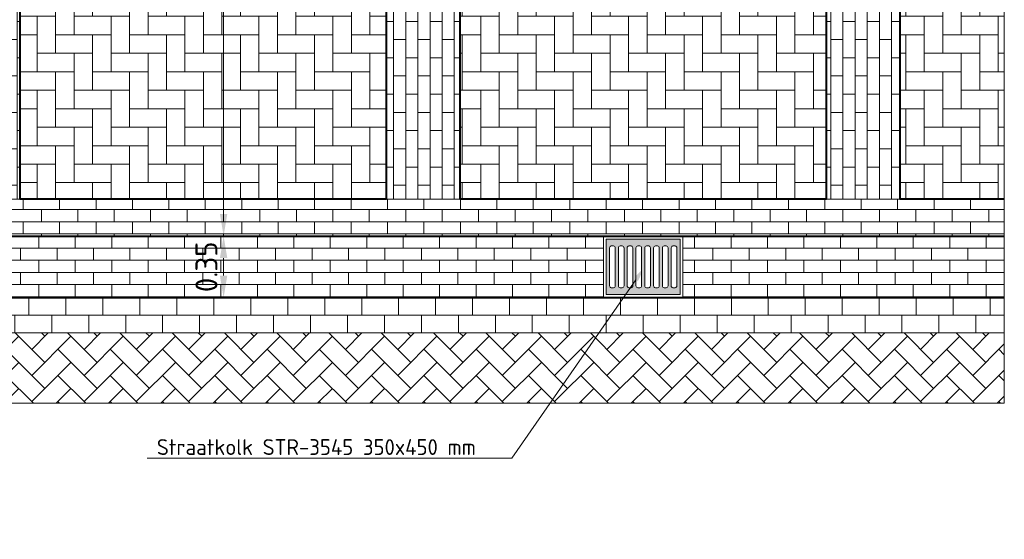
# Model space of a CAD drawing. Header units: metres. Extents: x 162359 to 162848, y 502589 to 502892.
# Tile 13 of 49: x 162829.6 to 162835.19, y 502671.61 to 502674.57. Entities that reach past the tile are written whole.
import ezdxf
from ezdxf import colors
from ezdxf.entities.mleader import LeaderData, LeaderLine
from ezdxf.math import Vec2, Vec3

# ---------------------------------------------------------------- set-up
doc = ezdxf.new("R2010")
doc.units = ezdxf.units.M
doc.linetypes.add('ZZ-AFBREEK-SO', pattern=[7, 4, -1, 1, -1])
for name, color, linetype, lineweight in [('N-WE-RI-HWA_KOLK-S', 150, 'Continuous', 13), ('N-WE-VH-GOOT_BSS_VOORKANT-G', 5, 'Continuous', 40), ('N-WE-VH-KANTOPSLUITING_OPSLUITBAND_60X200-G', 150, 'Continuous', 40), ('N-WE-VH-MATERIAALGRENS-G', 7, 'Continuous', 40), ('N-WE-VH-OPENVERHARDING_BETONSTRAATSTEEN-A', 92, 'Continuous', 18), ('N-WE-VH-VERHARDING_BETONSTRAATSTEEN_EDELANTRACIET_ELLEBOOG-A', 250, 'Continuous', 13), ('X-XX-AL-AFBREEKLIJN-G', 7, 'ZZ-AFBREEK-SO', 18), ('X-XX-AL-M', 7, 'Continuous', 18), ('X-XX-AL-T18', 10, 'Continuous', 18)]:
    doc.layers.add(name, color=color, linetype=linetype, lineweight=lineweight)
for name, color, linetype, lineweight, true_color in [('N-WE-VH-VERHARDING_BETONSTRAATSTEEN_DF_EDELGRIJS_HALFSTEENSVERBAND-A', 254, 'Continuous', 13, 0xbebebe), ('N-WE-VH-VERHARDING_BETONSTRAATSTEEN_KF_ROOD_HALFSTEENSVERBAND-A', 11, 'Continuous', 13, 0xffaaaa), ('N-WE-VH-VERHARDING_BETONSTRAATSTEEN_ROOD_KEPERVERBAND-A', 11, 'Continuous', 13, 0xffaaaa)]:
    doc.layers.add(name, color=color, linetype=linetype, lineweight=lineweight, true_color=true_color)
doc.styles.add('NLCS-ISO-M50-T18', font='NLCS-ISO.ttf', dxfattribs={"height": 0.09})
doc.styles.add('NLCS-ISO-M50-T25', font='NLCS-ISO.ttf', dxfattribs={"height": 0.125})
doc.dimstyles.new('NLCS-M50-T25-PIJL_L2_H2', dxfattribs={"dimscale": 0.05, "dimtxt": 2.5, "dimasz": 2.5, "dimexe": 2, "dimexo": 2, "dimgap": 0.7, "dimtad": 1, "dimzin": 0, "dimdsep": 46, "dimtxsty": 'NLCS-ISO-M50-T25', "dimcen": 0, "dimdle": 2, "dimclrd": 256, "dimclre": 256, "dimclrt": 256, "dimazin": 0, "dimtfac": 1, "dimtdec": 3, "dimtofl": 0, "dimtmove": 0, "dimatfit": 3, "dimfxl": 2, "dimfxlon": 1, "dimtfillclr": 256, "dimtolj": 1, "dimtzin": 0, "dimlwd": -1, "dimlwe": -1, "dimarcsym": 0})

# ---------------------------------------------------------------- blocks, each defined once
blk = doc.blocks.new('N-SRI-HWA_KOLK_STRAAT_450X300')
at = {"layer": 'N-WE-RI-HWA_KOLK-S', "linetype": 'Continuous'}
h = blk.add_hatch(color=256, dxfattribs=at)
h.paths.add_polyline_path([(-0.1996, -0.1711), (0.2196, -0.1444), (0.1997, 0.1699), (-0.2196, 0.1433)])
edge = h.paths.add_edge_path(flags=0)
edge.add_line((-0.0385, 0.1164), (-0.0385, 0.1164))
edge.add_line((-0.0385, 0.1164), (-0.0265, 0.1171))
edge.add_line((-0.0265, 0.1171), (-0.0265, 0.1171))
edge.add_ellipse((-0.0257, 0.1055), major_axis=(-0.0007, 0.0116), ratio=0.857257, start_angle=270, end_angle=360, ccw=False)
edge.add_line((-0.0158, 0.1061), (-0.0158, 0.1061))
edge.add_line((-0.0158, 0.1061), (-0.0021, -0.1084))
edge.add_line((-0.0021, -0.1084), (-0.0021, -0.1084))
edge.add_ellipse((-0.0121, -0.109), major_axis=(0.0007, -0.0116), ratio=0.857257, start_angle=360, end_angle=450, ccw=False)
edge.add_line((-0.0114, -0.1207), (-0.0114, -0.1207))
edge.add_line((-0.0114, -0.1207), (-0.0233, -0.1214))
edge.add_line((-0.0233, -0.1214), (-0.0233, -0.1214))
edge.add_ellipse((-0.0241, -0.1098), major_axis=(0.0007, -0.0116), ratio=0.857257, start_angle=270, end_angle=360, ccw=False)
edge.add_line((-0.0341, -0.1104), (-0.0341, -0.1104))
edge.add_line((-0.0341, -0.1104), (-0.0477, 0.1041))
edge.add_line((-0.0477, 0.1041), (-0.0477, 0.1041))
edge.add_ellipse((-0.0377, 0.1047), major_axis=(-0.0007, 0.0116), ratio=0.857257, start_angle=360, end_angle=450, ccw=False)
edge = h.paths.add_edge_path(flags=0)
edge.add_line((0.0114, 0.1195), (0.0114, 0.1195))
edge.add_line((0.0114, 0.1195), (0.0234, 0.1203))
edge.add_line((0.0234, 0.1203), (0.0234, 0.1203))
edge.add_ellipse((0.0242, 0.1087), major_axis=(-0.0007, 0.0116), ratio=0.857257, start_angle=270, end_angle=360, ccw=False)
edge.add_line((0.0341, 0.1093), (0.0341, 0.1093))
edge.add_line((0.0341, 0.1093), (0.0478, -0.1052))
edge.add_line((0.0478, -0.1052), (0.0478, -0.1052))
edge.add_ellipse((0.0378, -0.1058), major_axis=(0.0007, -0.0116), ratio=0.857257, start_angle=360, end_angle=450, ccw=False)
edge.add_line((0.0385, -0.1175), (0.0385, -0.1175))
edge.add_line((0.0385, -0.1175), (0.0266, -0.1182))
edge.add_line((0.0266, -0.1182), (0.0266, -0.1182))
edge.add_ellipse((0.0258, -0.1066), major_axis=(0.0007, -0.0116), ratio=0.857257, start_angle=270, end_angle=360, ccw=False)
edge.add_line((0.0158, -0.1072), (0.0158, -0.1072))
edge.add_line((0.0158, -0.1072), (0.0022, 0.1073))
edge.add_line((0.0022, 0.1073), (0.0022, 0.1073))
edge.add_ellipse((0.0122, 0.1079), major_axis=(-0.0007, 0.0116), ratio=0.857257, start_angle=360, end_angle=450, ccw=False)
edge = h.paths.add_edge_path(flags=0)
edge.add_line((0.0613, 0.1227), (0.0613, 0.1227))
edge.add_line((0.0613, 0.1227), (0.0733, 0.1235))
edge.add_line((0.0733, 0.1235), (0.0733, 0.1235))
edge.add_ellipse((0.0741, 0.1118), major_axis=(-0.0007, 0.0116), ratio=0.857257, start_angle=270, end_angle=360, ccw=False)
edge.add_line((0.084, 0.1125), (0.084, 0.1125))
edge.add_line((0.084, 0.1125), (0.0977, -0.102))
edge.add_line((0.0977, -0.102), (0.0977, -0.102))
edge.add_ellipse((0.0877, -0.1027), major_axis=(0.0007, -0.0116), ratio=0.857257, start_angle=360, end_angle=450, ccw=False)
edge.add_line((0.0884, -0.1143), (0.0884, -0.1143))
edge.add_line((0.0884, -0.1143), (0.0765, -0.1151))
edge.add_line((0.0765, -0.1151), (0.0765, -0.1151))
edge.add_ellipse((0.0757, -0.1034), major_axis=(0.0007, -0.0116), ratio=0.857257, start_angle=270, end_angle=360, ccw=False)
edge.add_line((0.0657, -0.1041), (0.0657, -0.1041))
edge.add_line((0.0657, -0.1041), (0.0521, 0.1104))
edge.add_line((0.0521, 0.1104), (0.0521, 0.1104))
edge.add_ellipse((0.0621, 0.1111), major_axis=(-0.0007, 0.0116), ratio=0.857257, start_angle=360, end_angle=450, ccw=False)
edge = h.paths.add_edge_path(flags=0)
edge.add_line((0.1113, 0.1259), (0.1113, 0.1259))
edge.add_line((0.1113, 0.1259), (0.1232, 0.1266))
edge.add_line((0.1232, 0.1266), (0.1232, 0.1266))
edge.add_ellipse((0.124, 0.115), major_axis=(-0.0007, 0.0116), ratio=0.857257, start_angle=270, end_angle=360, ccw=False)
edge.add_line((0.134, 0.1156), (0.134, 0.1156))
edge.add_line((0.134, 0.1156), (0.1476, -0.0989))
edge.add_line((0.1476, -0.0989), (0.1476, -0.0989))
edge.add_ellipse((0.1376, -0.0995), major_axis=(0.0007, -0.0116), ratio=0.857257, start_angle=360, end_angle=450, ccw=False)
edge.add_line((0.1383, -0.1111), (0.1383, -0.1111))
edge.add_line((0.1383, -0.1111), (0.1264, -0.1119))
edge.add_line((0.1264, -0.1119), (0.1264, -0.1119))
edge.add_ellipse((0.1256, -0.1003), major_axis=(0.0007, -0.0116), ratio=0.857257, start_angle=270, end_angle=360, ccw=False)
edge.add_line((0.1156, -0.1009), (0.1156, -0.1009))
edge.add_line((0.1156, -0.1009), (0.102, 0.1136))
edge.add_line((0.102, 0.1136), (0.102, 0.1136))
edge.add_ellipse((0.112, 0.1142), major_axis=(-0.0007, 0.0116), ratio=0.857257, start_angle=360, end_angle=450, ccw=False)
edge = h.paths.add_edge_path(flags=0)
edge.add_line((0.1612, 0.1291), (0.1612, 0.1291))
edge.add_line((0.1612, 0.1291), (0.1731, 0.1298))
edge.add_line((0.1731, 0.1298), (0.1731, 0.1298))
edge.add_ellipse((0.1739, 0.1182), major_axis=(-0.0007, 0.0116), ratio=0.857257, start_angle=270, end_angle=360, ccw=False)
edge.add_line((0.1839, 0.1188), (0.1839, 0.1188))
edge.add_line((0.1839, 0.1188), (0.1975, -0.0957))
edge.add_line((0.1975, -0.0957), (0.1975, -0.0957))
edge.add_ellipse((0.1875, -0.0963), major_axis=(0.0007, -0.0116), ratio=0.857257, start_angle=360, end_angle=450, ccw=False)
edge.add_line((0.1883, -0.108), (0.1883, -0.108))
edge.add_line((0.1883, -0.108), (0.1763, -0.1087))
edge.add_line((0.1763, -0.1087), (0.1763, -0.1087))
edge.add_ellipse((0.1755, -0.0971), major_axis=(0.0007, -0.0116), ratio=0.857257, start_angle=270, end_angle=360, ccw=False)
edge.add_line((0.1656, -0.0977), (0.1656, -0.0977))
edge.add_line((0.1656, -0.0977), (0.1519, 0.1168))
edge.add_line((0.1519, 0.1168), (0.1519, 0.1168))
edge.add_ellipse((0.1619, 0.1174), major_axis=(-0.0007, 0.0116), ratio=0.857257, start_angle=360, end_angle=450, ccw=False)
edge = h.paths.add_edge_path(flags=0)
edge.add_line((-0.0657, 0.1029), (-0.0657, 0.1029))
edge.add_line((-0.0657, 0.1029), (-0.052, -0.1116))
edge.add_line((-0.052, -0.1116), (-0.052, -0.1116))
edge.add_ellipse((-0.062, -0.1122), major_axis=(0.0007, -0.0116), ratio=0.857257, start_angle=360, end_angle=450, ccw=False)
edge.add_line((-0.0613, -0.1238), (-0.0613, -0.1238))
edge.add_line((-0.0613, -0.1238), (-0.0733, -0.1246))
edge.add_line((-0.0733, -0.1246), (-0.0733, -0.1246))
edge.add_ellipse((-0.074, -0.1129), major_axis=(0.0007, -0.0116), ratio=0.857257, start_angle=270, end_angle=360, ccw=False)
edge.add_line((-0.084, -0.1136), (-0.084, -0.1136))
edge.add_line((-0.084, -0.1136), (-0.0976, 0.1009))
edge.add_line((-0.0976, 0.1009), (-0.0976, 0.1009))
edge.add_ellipse((-0.0876, 0.1016), major_axis=(-0.0007, 0.0116), ratio=0.857257, start_angle=360, end_angle=450, ccw=False)
edge.add_line((-0.0884, 0.1132), (-0.0884, 0.1132))
edge.add_line((-0.0884, 0.1132), (-0.0764, 0.114))
edge.add_line((-0.0764, 0.114), (-0.0764, 0.114))
edge.add_ellipse((-0.0757, 0.1023), major_axis=(-0.0007, 0.0116), ratio=0.857257, start_angle=270, end_angle=360, ccw=False)
edge = h.paths.add_edge_path(flags=0)
edge.add_line((-0.1156, 0.0998), (-0.1156, 0.0998))
edge.add_line((-0.1156, 0.0998), (-0.1019, -0.1147))
edge.add_line((-0.1019, -0.1147), (-0.1019, -0.1147))
edge.add_ellipse((-0.1119, -0.1154), major_axis=(0.0007, -0.0116), ratio=0.857257, start_angle=360, end_angle=450, ccw=False)
edge.add_line((-0.1112, -0.127), (-0.1112, -0.127))
edge.add_line((-0.1112, -0.127), (-0.1232, -0.1278))
edge.add_line((-0.1232, -0.1278), (-0.1232, -0.1278))
edge.add_ellipse((-0.1239, -0.1161), major_axis=(0.0007, -0.0116), ratio=0.857257, start_angle=270, end_angle=360, ccw=False)
edge.add_line((-0.1339, -0.1168), (-0.1339, -0.1168))
edge.add_line((-0.1339, -0.1168), (-0.1475, 0.0977))
edge.add_line((-0.1475, 0.0977), (-0.1475, 0.0977))
edge.add_ellipse((-0.1375, 0.0984), major_axis=(-0.0007, 0.0116), ratio=0.857257, start_angle=360, end_angle=450, ccw=False)
edge.add_line((-0.1383, 0.11), (-0.1383, 0.11))
edge.add_line((-0.1383, 0.11), (-0.1263, 0.1108))
edge.add_line((-0.1263, 0.1108), (-0.1263, 0.1108))
edge.add_ellipse((-0.1256, 0.0991), major_axis=(-0.0007, 0.0116), ratio=0.857257, start_angle=270, end_angle=360, ccw=False)
edge = h.paths.add_edge_path(flags=0)
edge.add_line((-0.1655, 0.0966), (-0.1655, 0.0966))
edge.add_line((-0.1655, 0.0966), (-0.1518, -0.1179))
edge.add_line((-0.1518, -0.1179), (-0.1518, -0.1179))
edge.add_ellipse((-0.1618, -0.1185), major_axis=(0.0007, -0.0116), ratio=0.857257, start_angle=360, end_angle=450, ccw=False)
edge.add_line((-0.1611, -0.1302), (-0.1611, -0.1302))
edge.add_line((-0.1611, -0.1302), (-0.1731, -0.1309))
edge.add_line((-0.1731, -0.1309), (-0.1731, -0.1309))
edge.add_ellipse((-0.1738, -0.1193), major_axis=(0.0007, -0.0116), ratio=0.857257, start_angle=270, end_angle=360, ccw=False)
edge.add_line((-0.1838, -0.1199), (-0.1838, -0.1199))
edge.add_line((-0.1838, -0.1199), (-0.1974, 0.0946))
edge.add_line((-0.1974, 0.0946), (-0.1974, 0.0946))
edge.add_ellipse((-0.1874, 0.0952), major_axis=(-0.0007, 0.0116), ratio=0.857257, start_angle=360, end_angle=450, ccw=False)
edge.add_line((-0.1882, 0.1069), (-0.1882, 0.1069))
edge.add_line((-0.1882, 0.1069), (-0.1762, 0.1076))
edge.add_line((-0.1762, 0.1076), (-0.1762, 0.1076))
edge.add_ellipse((-0.1755, 0.096), major_axis=(-0.0007, 0.0116), ratio=0.857257, start_angle=270, end_angle=360, ccw=False)
at = {"layer": 'N-WE-RI-HWA_KOLK-S', "ltscale": 21.11008}
for p, q in [((-0.2356, 0.1598), (0.2135, 0.1884)), ((-0.2196, 0.1433), (0.1997, 0.1699)), ((0.1997, 0.1699), (0.2196, -0.1444)), ((0.2135, 0.1884), (0.2357, -0.1609)), ((-0.2356, 0.1598), (-0.2134, -0.1895)), ((-0.2196, 0.1433), (-0.1996, -0.1711)), ((0.2357, -0.1609), (-0.2134, -0.1895)), ((0.2196, -0.1444), (-0.1996, -0.1711))]:
    blk.add_line(p, q, dxfattribs=at)
at = {"layer": 'N-WE-RI-HWA_KOLK-S', "ltscale": 21.11008, "flags": 128}
for points in [[(-0.0764, 0.114), (-0.0884, 0.1132)], [(-0.0265, 0.1171), (-0.0385, 0.1164)], [(0.0234, 0.1203), (0.0114, 0.1195)], [(0.0733, 0.1235), (0.0613, 0.1227)], [(0.0977, -0.102), (0.084, 0.1125)], [(0.102, 0.1136), (0.1156, -0.1009)], [(0.1232, 0.1266), (0.1113, 0.1259)], [(0.1476, -0.0989), (0.134, 0.1156)], [(0.1519, 0.1168), (0.1656, -0.0977)], [(0.1731, 0.1298), (0.1612, 0.1291)], [(0.1975, -0.0957), (0.1839, 0.1188)], [(-0.1974, 0.0946), (-0.1838, -0.1199)], [(-0.1762, 0.1076), (-0.1882, 0.1069)], [(-0.1518, -0.1179), (-0.1655, 0.0966)], [(-0.1475, 0.0977), (-0.1339, -0.1168)], [(-0.1263, 0.1108), (-0.1383, 0.11)], [(-0.1019, -0.1147), (-0.1156, 0.0998)], [(-0.0976, 0.1009), (-0.084, -0.1136)], [(-0.052, -0.1116), (-0.0657, 0.1029)], [(-0.0477, 0.1041), (-0.0341, -0.1104)], [(-0.0021, -0.1084), (-0.0158, 0.1061)], [(0.0022, 0.1073), (0.0158, -0.1072)], [(0.0478, -0.1052), (0.0341, 0.1093)], [(0.0521, 0.1104), (0.0657, -0.1041)], [(0.1264, -0.1119), (0.1383, -0.1111)], [(0.1763, -0.1087), (0.1883, -0.108)], [(-0.1731, -0.1309), (-0.1611, -0.1302)], [(-0.1232, -0.1278), (-0.1112, -0.127)], [(-0.0733, -0.1246), (-0.0613, -0.1238)], [(-0.0233, -0.1214), (-0.0114, -0.1207)], [(0.0266, -0.1182), (0.0385, -0.1175)], [(0.0765, -0.1151), (0.0884, -0.1143)]]:
    blk.add_lwpolyline(points, dxfattribs=at)
at = {"layer": 'N-WE-RI-HWA_KOLK-S', "ltscale": 21.11008}
for centre, major_axis, start_param, end_param in [((-0.0876, 0.1016), (-0.0007, 0.0116), 0, 1.570796), ((-0.0757, 0.1023), (0.0007, -0.0116), 1.570796, 3.141593), ((-0.0377, 0.1047), (-0.0007, 0.0116), 0, 1.570796), ((-0.0257, 0.1055), (0.0007, -0.0116), 1.570796, 3.141593), ((0.0122, 0.1079), (-0.0007, 0.0116), 0, 1.570796), ((0.0242, 0.1087), (0.0007, -0.0116), 1.570796, 3.141593), ((0.0621, 0.1111), (-0.0007, 0.0116), 0, 1.570796), ((0.0741, 0.1118), (0.0007, -0.0116), 1.570796, 3.141593), ((0.112, 0.1142), (-0.0007, 0.0116), 0, 1.570796), ((0.124, 0.115), (0.0007, -0.0116), 1.570796, 3.141593), ((0.1619, 0.1174), (-0.0007, 0.0116), 0, 1.570796), ((0.1739, 0.1182), (0.0007, -0.0116), 1.570796, 3.141593), ((-0.1874, 0.0952), (-0.0007, 0.0116), 0, 1.570796), ((-0.1755, 0.096), (0.0007, -0.0116), 1.570796, 3.141593), ((-0.1375, 0.0984), (-0.0007, 0.0116), 0, 1.570796), ((-0.1256, 0.0991), (0.0007, -0.0116), 1.570796, 3.141593), ((-0.062, -0.1122), (0.0007, -0.0116), 0, 1.570796), ((-0.0241, -0.1098), (0.0007, -0.0116), 4.712389, 6.283185), ((-0.0121, -0.109), (0.0007, -0.0116), 0, 1.570796), ((0.0258, -0.1066), (0.0007, -0.0116), 4.712389, 6.283185), ((0.0378, -0.1058), (0.0007, -0.0116), 0, 1.570796), ((0.0757, -0.1034), (0.0007, -0.0116), 4.712389, 6.283185), ((0.0877, -0.1027), (0.0007, -0.0116), 0, 1.570796), ((0.1256, -0.1003), (0.0007, -0.0116), 4.712389, 6.283185), ((0.1376, -0.0995), (0.0007, -0.0116), 0, 1.570796), ((0.1755, -0.0971), (0.0007, -0.0116), 4.712389, 6.283185), ((0.1875, -0.0963), (0.0007, -0.0116), 0, 1.570796), ((-0.1738, -0.1193), (0.0007, -0.0116), 4.712389, 6.283185), ((-0.1618, -0.1185), (0.0007, -0.0116), 0, 1.570796), ((-0.1239, -0.1161), (0.0007, -0.0116), 4.712389, 6.283185), ((-0.1119, -0.1154), (0.0007, -0.0116), 0, 1.570796), ((-0.074, -0.1129), (0.0007, -0.0116), 4.712389, 6.283185)]:
    blk.add_ellipse(centre, major_axis=major_axis, ratio=0.857257, start_param=start_param, end_param=end_param, dxfattribs=at)
blk = doc.blocks.new('*D332')
at = {"layer": 'X-XX-AL-M', "ltscale": 20, "transparency": 16777216}
for p, q in [((162830.7545, 502673.3369), (162830.6545, 502673.3369)), ((162830.7545, 502673.2119), (162830.7545, 502673.1119)), ((162830.7545, 502672.9869), (162830.6545, 502672.9869))]:
    blk.add_line(p, q, dxfattribs=at)
for points in [[(162830.7336, 502673.2119), (162830.7753, 502673.2119), (162830.7545, 502673.3369)], [(162830.7336, 502673.1119), (162830.7753, 502673.1119), (162830.7545, 502672.9869)]]:
    blk.add_solid(points, dxfattribs=at)
at = {"layer": 'X-XX-AL-M', "ltscale": 20, "transparency": 16777216, "insert": (162830.657, 502673.1619), "char_height": 0.125, "attachment_point": 5, "rotation": 90, "style": 'NLCS-ISO-M50-T25', "bg_fill": 3, "box_fill_scale": 1.1, "bg_fill_color": 256, "bg_fill_true_color": 13158600, "bg_fill_transparency": 0}
blk.add_mtext('\\A1;0.35', dxfattribs=at)
blk = doc.blocks.new('*D333')
at = {"layer": 'X-XX-AL-M', "ltscale": 20, "transparency": 16777216}
for p, q in [((162830.8545, 502677.6369), (162830.6545, 502677.6369)), ((162830.7545, 502677.5119), (162830.7545, 502673.4619)), ((162830.7545, 502673.3369), (162830.6545, 502673.3369))]:
    blk.add_line(p, q, dxfattribs=at)
for points in [[(162830.7336, 502677.5119), (162830.7753, 502677.5119), (162830.7545, 502677.6369)], [(162830.7336, 502673.4619), (162830.7753, 502673.4619), (162830.7545, 502673.3369)]]:
    blk.add_solid(points, dxfattribs=at)
at = {"layer": 'X-XX-AL-M', "ltscale": 20, "transparency": 16777216, "insert": (162830.657, 502675.4869), "char_height": 0.125, "attachment_point": 5, "rotation": 90, "style": 'NLCS-ISO-M50-T25', "bg_fill": 3, "box_fill_scale": 1.1, "bg_fill_color": 256, "bg_fill_true_color": 13158600, "bg_fill_transparency": 0}
blk.add_mtext('\\A1;4.30', dxfattribs=at)

msp = doc.modelspace()

# ---------------------------------------------------------------- hatches: boundary and pattern name
at = {"layer": 'N-WE-VH-OPENVERHARDING_BETONSTRAATSTEEN-A', "true_color": 0xd6d6d6}
h = msp.add_hatch(dxfattribs=at)
h.set_pattern_fill('AVH-BSS_DIKFORMAAT_HALFST', color=254, pattern_type=2)
h.set_pattern_definition([(0, (0, 0), (0.207, 0.1035), [0.069, -0.069]), (90, (0, 0), (-0.069, 4e-18), [])])
edge = h.paths.add_edge_path()
edge.add_arc((162829.6381, 502677.3869), 0.25, 170.7931, 180, ccw=False)
edge.add_line((162829.3913, 502677.4269), (162829.5981, 502677.4269))
edge.add_line((162829.5981, 502677.4269), (162829.5981, 502673.5469))
edge.add_line((162829.5981, 502673.5469), (162829.3881, 502673.5469))
edge.add_line((162829.3881, 502673.5469), (162829.3881, 502677.3869))
h.paths.add_polyline_path([(162831.6781, 502673.5469), (162831.6781, 502677.4269), (162832.0981, 502677.4269), (162832.0981, 502673.5469)])
h.paths.add_polyline_path([(162834.5981, 502677.4269), (162834.5981, 502673.5469), (162834.1781, 502673.5469), (162834.1781, 502677.4269)])
at = {"layer": 'N-WE-VH-OPENVERHARDING_BETONSTRAATSTEEN-A', "true_color": 0x656565}
h = msp.add_hatch(dxfattribs=at)
h.set_pattern_fill('AVH-BSS_KEIFORMAAT_ELLEBOOG', color=251, pattern_type=2)
h.set_pattern_definition([(0, (0, 0), (0.105, 0.105), [0.315, -0.105]), (270, (0, 0.21), (0.105, 0.105), [0.315, -0.105])])
h.paths.add_polyline_path([(162832.0981, 502677.4269), (162834.1781, 502677.4269), (162834.1781, 502673.5469), (162832.0981, 502673.5469)])
h.paths.add_polyline_path([(162829.5981, 502677.4269), (162831.6781, 502677.4269), (162831.6781, 502673.5469), (162829.5981, 502673.5469)])
h.paths.add_polyline_path([(162835.1895, 502673.5469), (162834.5981, 502673.5469), (162834.5981, 502677.4269), (162835.1895, 502677.4269)])
at = {"layer": 'N-WE-VH-OPENVERHARDING_BETONSTRAATSTEEN-A', "true_color": 0xd6d6d6}
h = msp.add_hatch(dxfattribs=at)
h.set_pattern_fill('AVH-BSS_DIKFORMAAT_HALFST', color=254, angle=90, pattern_type=2)
h.set_pattern_definition([(90, (0, 0), (-0.1035, 0.207), [0.069, -0.069]), (180, (0, 0), (-8e-18, -0.069), [])])
edge = h.paths.add_edge_path()
edge.add_arc((162828.8881, 502673.4869), 0.5, 342.5424, 360)
edge.add_line((162829.3881, 502673.4869), (162829.3881, 502673.5469))
edge.add_line((162829.3881, 502673.5469), (162835.1895, 502673.5469))
edge.add_line((162835.1895, 502673.5469), (162835.1895, 502673.3369))
edge.add_line((162835.1895, 502673.3369), (162829.3651, 502673.3369))
at = {"layer": 'N-WE-VH-OPENVERHARDING_BETONSTRAATSTEEN-A', "true_color": 0x656565}
h = msp.add_hatch(dxfattribs=at)
h.set_pattern_fill('AVH-BSS_DIKFORMAAT_HALFST', color=251, angle=90, pattern_type=2)
h.set_pattern_definition([(90, (162835.1895, 502673.33692), (-0.1035, 0.207), [0.069, -0.069]), (180, (162835.1895, 502673.33692), (-8e-18, -0.069), [])])
h.paths.add_polyline_path([(162835.1895, 502673.3369), (162833.3631, 502673.3369), (162833.3631, 502672.9869), (162835.1895, 502672.9869)])
at = {"layer": 'N-WE-VH-OPENVERHARDING_BETONSTRAATSTEEN-A', "true_color": 0xffaaaa}
h = msp.add_hatch(dxfattribs=at)
h.set_pattern_fill('AVH-BSS_KEIFORMAAT_HALFST', color=21, angle=90, pattern_type=2)
h.set_pattern_definition([(90, (162827.86372, 502672.9854), (-0.105, 0.105), [0.105, -0.105]), (180, (162827.86372, 502672.9854), (-1e-17, -0.105), [])])
h.paths.add_polyline_path([(162827.8881, 502672.9869), (162835.1895, 502672.9869), (162835.1895, 502672.8869), (162827.8881, 502672.8869)])
h = msp.add_hatch(dxfattribs=at)
h.set_pattern_fill('AVH-BSS_KEIFORMAAT_HALFST', color=21, angle=90, pattern_type=2)
h.set_pattern_definition([(90, (162827.88808, 502672.78692), (-0.105, 0.105), [0.105, -0.105]), (180, (162827.88808, 502672.78692), (-1e-17, -0.105), [])])
h.paths.add_polyline_path([(162827.8881, 502672.8869), (162835.1895, 502672.8869), (162835.1895, 502672.7869), (162827.8881, 502672.7869)])
h = msp.add_hatch(dxfattribs=at)
h.set_pattern_fill('AVH-BSS_KEIFORMAAT_KEPER', color=21, pattern_type=2)
h.set_pattern_definition([(45, (0, 0), (0, 0.14849242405), [0.315, -0.105]), (135, (0.07425, 0.07425), (1e-17, 0.14849242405), [0.315, -0.105])])
h.paths.add_polyline_path([(162835.1895, 502672.3869), (162827.8881, 502672.3869), (162827.8881, 502672.7869), (162835.1895, 502672.7869)])

# ---------------------------------------------------------------- linework, layer by layer
at = {"layer": 'N-WE-VH-GOOT_BSS_VOORKANT-G', "ltscale": 20}
for p, q in [((162829.3651, 502673.3369), (162835.1895, 502673.3369)), ((162828.8881, 502672.9869), (162835.1895, 502672.9869))]:
    msp.add_line(p, q, dxfattribs=at)
at = {"layer": 'N-WE-VH-KANTOPSLUITING_OPSLUITBAND_60X200-G', "ltscale": 20}
msp.add_line((162828.8881, 502672.9869), (162835.1895, 502672.9869), dxfattribs=at)
at = {"layer": 'N-WE-VH-MATERIAALGRENS-G', "ltscale": 20, "flags": 128}
for points in [[(162829.5981, 502677.4269), (162831.6781, 502677.4269), (162831.6781, 502673.5469), (162829.5981, 502673.5469), (162829.5981, 502677.4269)], [(162832.0981, 502677.4269), (162834.1781, 502677.4269), (162834.1781, 502673.5469), (162832.0981, 502673.5469), (162832.0981, 502677.4269)], [(162835.1895, 502673.5469), (162834.5981, 502673.5469), (162834.5981, 502677.4269), (162835.1895, 502677.4269)]]:
    msp.add_lwpolyline(points, dxfattribs=at)
at = {"layer": 'N-WE-VH-VERHARDING_BETONSTRAATSTEEN_DF_EDELGRIJS_HALFSTEENSVERBAND-A', "ltscale": 20, "flags": 128}
for points in [[(162829.3913, 502677.4269), (162829.5981, 502677.4269), (162829.5981, 502673.5469), (162829.3881, 502673.5469), (162829.3881, 502677.3869)], [(162831.6781, 502673.5469), (162831.6781, 502677.4269), (162832.0981, 502677.4269), (162832.0981, 502673.5469), (162831.6781, 502673.5469)], [(162834.5981, 502677.4269), (162834.5981, 502673.5469), (162834.1781, 502673.5469), (162834.1781, 502677.4269), (162834.5981, 502677.4269)], [(162829.3881, 502673.4869), (162829.3881, 502673.5469), (162835.1895, 502673.5469), (162835.1895, 502673.3369), (162829.3651, 502673.3369)], [(162829.3651, 502673.3369), (162832.9131, 502673.3369), (162832.9131, 502672.9869), (162828.8881, 502672.9869)], [(162835.1895, 502672.9869), (162833.3631, 502672.9869), (162833.3631, 502673.3369), (162835.1895, 502673.3369), (162835.1895, 502672.9869)]]:
    msp.add_lwpolyline(points, dxfattribs=at)
at = {"layer": 'N-WE-VH-VERHARDING_BETONSTRAATSTEEN_EDELANTRACIET_ELLEBOOG-A', "ltscale": 20, "flags": 128}
for points in [[(162829.5981, 502677.4269), (162831.6781, 502677.4269), (162831.6781, 502673.5469), (162829.5981, 502673.5469), (162829.5981, 502677.4269)], [(162832.0981, 502677.4269), (162834.1781, 502677.4269), (162834.1781, 502673.5469), (162832.0981, 502673.5469), (162832.0981, 502677.4269)], [(162835.1895, 502673.5469), (162834.5981, 502673.5469), (162834.5981, 502677.4269), (162835.1895, 502677.4269), (162835.1895, 502673.5469)]]:
    msp.add_lwpolyline(points, dxfattribs=at)
at = {"layer": 'N-WE-VH-VERHARDING_BETONSTRAATSTEEN_KF_ROOD_HALFSTEENSVERBAND-A', "ltscale": 20, "flags": 128}
for points in [[(162827.8881, 502672.9869), (162835.1895, 502672.9869), (162835.1895, 502672.8869), (162827.8881, 502672.8869), (162827.8881, 502672.9869)], [(162827.8881, 502672.8869), (162835.1895, 502672.8869), (162835.1895, 502672.7869), (162827.8881, 502672.7869), (162827.8881, 502672.8869)]]:
    msp.add_lwpolyline(points, dxfattribs=at)
at = {"layer": 'N-WE-VH-VERHARDING_BETONSTRAATSTEEN_ROOD_KEPERVERBAND-A'}
for p, q in [((162827.8881, 502672.8869), (162835.1895, 502672.8869)), ((162827.8881, 502672.7869), (162835.1895, 502672.7869))]:
    msp.add_line(p, q, dxfattribs=at)
at = {"layer": 'N-WE-VH-VERHARDING_BETONSTRAATSTEEN_ROOD_KEPERVERBAND-A', "ltscale": 20, "flags": 128}
msp.add_lwpolyline([(162835.1895, 502672.3869), (162827.8881, 502672.3869), (162827.8881, 502672.7869), (162835.1895, 502672.7869), (162835.1895, 502672.3869)], dxfattribs=at)
at = {"layer": 'X-XX-AL-AFBREEKLIJN-G'}
msp.add_line((162835.1895, 502678.3369), (162835.1895, 502672.3869), dxfattribs=at)

# ---------------------------------------------------------------- block references
at = {"color": 7, "linetype": 'Continuous', "lineweight": 0, "rotation": 356.3633437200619}
msp.add_blockref('N-SRI-HWA_KOLK_STRAAT_450X300', (162833.1381, 502673.1625), dxfattribs=at)

# ---------------------------------------------------------------- next in the draw order: dimensions: what is measured, and where the dimension line sits
at = {"layer": 'X-XX-AL-M', "ltscale": 20}
dim = msp.add_linear_dim(base=(162830.7545, 502672.9869), p1=(162830.7576, 502673.3369), p2=(162830.757, 502672.9869), angle=90, dimstyle='NLCS-M50-T25-PIJL_L2_H2', override={"dimtfill": 1}, dxfattribs=at)
dim.commit()
dim.dimension.update_dxf_attribs({"geometry": '*D332', "text_midpoint": (162830.657, 502673.1619)})

# ---------------------------------------------------------------- next in the draw order: dimensions: what is measured, and where the dimension line sits
dim = msp.add_linear_dim(base=(162830.7545, 502673.3369), p1=(162831.0202, 502677.6369), p2=(162830.7576, 502673.3369), angle=90, dimstyle='NLCS-M50-T25-PIJL_L2_H2', override={"dimtfill": 1}, dxfattribs=at)
dim.commit()
dim.dimension.update_dxf_attribs({"geometry": '*D333', "text_midpoint": (162830.657, 502675.4869)})

# ---------------------------------------------------------------- next in the draw order: leaders
at = {"layer": 'X-XX-AL-T18'}
ml = msp.add_multileader_mtext('Standard', dxfattribs=at)
ml.set_content('Straatkolk STR-3545 350x450 mm', color=256, style='NLCS-ISO-M50-T18')
ml.set_leader_properties(color=256, linetype='ByLayer', lineweight=-1)
ml.build(insert=Vec2(0, 0))
ml.multileader.update_dxf_attribs({"text_left_attachment_type": 5, "text_right_attachment_type": 5, "dogleg_length": 0.09, "arrow_head_size": 0.09})
ctx = ml.context
ctx.base_point, ctx.char_height, ctx.arrow_head_size, ctx.landing_gap_size, ctx.plane_origin = Vec3(162830.3301, 502672.0749), 0.09, 0.09, 0.045, Vec3(162830.6237, 502672.0749)
ctx.left_attachment, ctx.right_attachment = 5, 5
notes = []
notes.append((ctx, [(0, (1, 1, 0), (162832.3911, 502672.0749), (-1, 0), 0.09, [(0, [(162833.1471, 502673.1619)], 0, [])])]))
ctx.mtext.insert, ctx.mtext.flow_direction = Vec3(162830.3751, 502672.1829), 5
for ctx, leaders in notes:
    for number, flags, end, landing, length, lines in leaders:
        leader = LeaderData()
        leader.index, (leader.has_last_leader_line, leader.has_dogleg_vector, leader.attachment_direction) = number, flags
        leader.last_leader_point, leader.dogleg_vector, leader.dogleg_length = Vec3(end), Vec3(landing), length
        for number, points, colour, breaks in lines:
            line = LeaderLine()
            line.index, line.vertices, line.color, line.breaks = number, Vec3.list(points), colors.encode_raw_color(colour), breaks
            leader.lines.append(line)
        ctx.leaders.append(leader)

# ---------------------------------------------------------------- next in the draw order: hatches: boundary and pattern name
at = {"layer": 'N-WE-VH-OPENVERHARDING_BETONSTRAATSTEEN-A', "true_color": 0x656565}
h = msp.add_hatch(dxfattribs=at)
h.set_pattern_fill('AVH-BSS_DIKFORMAAT_HALFST', color=251, angle=90, pattern_type=2)
h.set_pattern_definition([(90, (162832.91305, 502673.33692), (-0.1035, 0.207), [0.069, -0.069]), (180, (162832.91305, 502673.33692), (-8e-18, -0.069), [])])
edge = h.paths.add_edge_path()
edge.add_line((162832.9131, 502673.3369), (162829.3651, 502673.3369))
edge.add_arc((162828.8881, 502673.4869), 0.5, 270, 342.5424, ccw=False)
edge.add_line((162828.8881, 502672.9869), (162832.9131, 502672.9869))
edge.add_line((162832.9131, 502672.9869), (162832.9131, 502673.3369))

doc.saveas('drawing.dxf')
